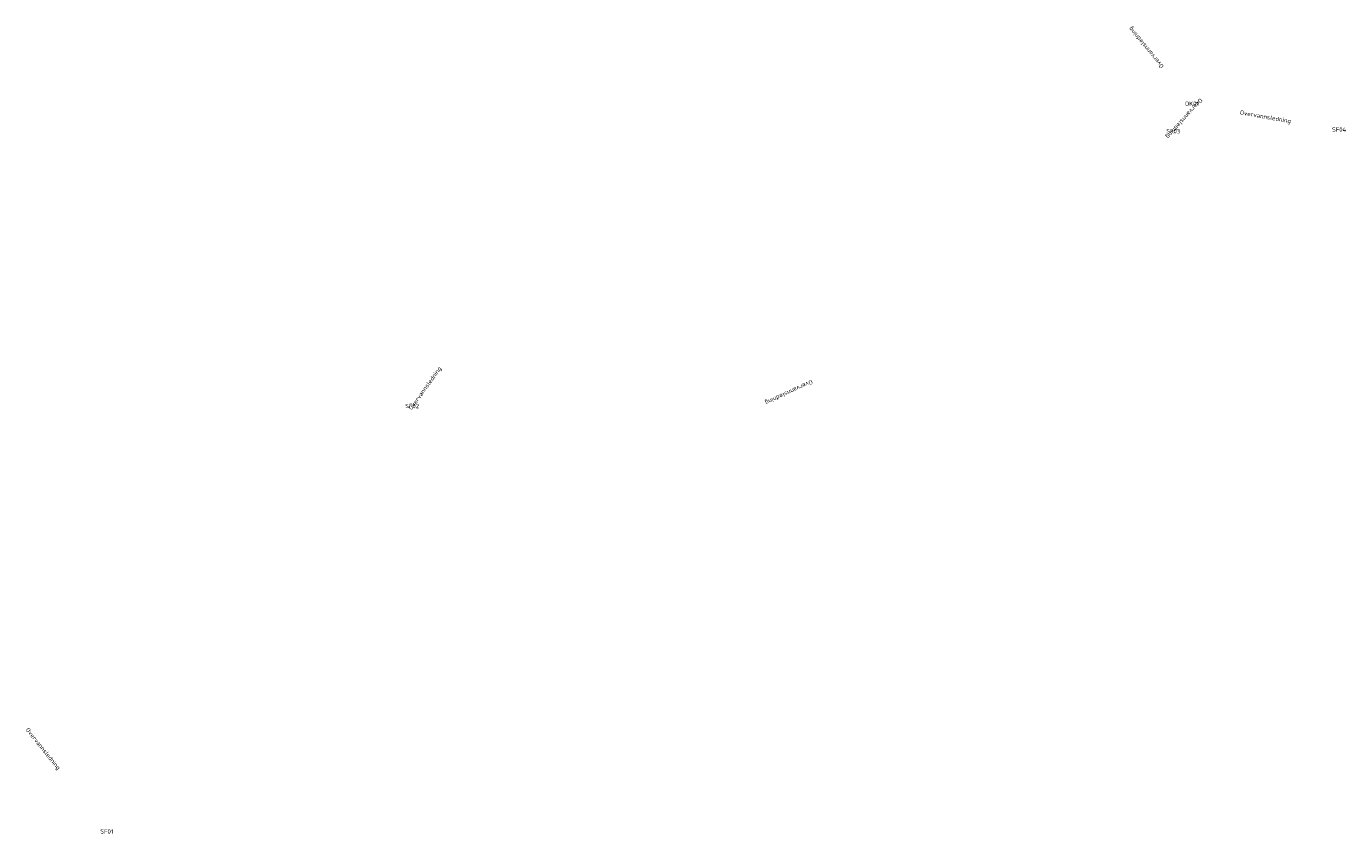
# Model space of a CAD drawing. Header units: metres. Extents: x 93716 to 93822, y 1247238 to 1247303.
import ezdxf
from ezdxf.enums import TextEntityAlignment as Align

# ---------------------------------------------------------------- set-up
doc = ezdxf.new("R2010")
doc.units = ezdxf.units.M
for name, color, linetype in [('43221000 Overvannsledning DVO', 7, 'Continuous'), ('45730000 Inntakskum SF04', 7, 'Continuous'), ('46110000 Sandfangskum SF01', 7, 'Continuous'), ('46110000 Sandfangskum SF02', 7, 'Continuous'), ('46110000 Sandfangskum SF03', 7, 'Continuous'), ('46300000 inspeksjonskum OK01', 7, 'Continuous'), ('Overvannsledning', 7, 'Continuous')]:
    doc.layers.add(name, color=color, linetype=linetype)
doc.styles.add('ISO35', font='iso3098.shx')

msp = doc.modelspace()

# ---------------------------------------------------------------- texts
at = {"layer": '43221000 Overvannsledning DVO', "style": 'ISO35'}
for rotation, p in [(129.2703, (93806.01, 1247301.68, 0.66)), (228.5303, (93809.1, 1247295.96, 0.8)), (350.0618, (93815.65, 1247296.11, 0.79)), (54.3122, (93747.79, 1247274.19, 2.88)), (204.88, (93777.18, 1247273.85, 3.39))]:
    msp.add_text('Overvannsledning', height=0.35, rotation=rotation, dxfattribs=at).set_placement(p, align=Align.MIDDLE_CENTER)
at = {"layer": '45730000 Inntakskum SF04', "style": 'ISO35'}
msp.add_text('SF04', height=0.35, dxfattribs=at).set_placement((93821.59, 1247295.07, 2.06), align=Align.MIDDLE_CENTER)
at = {"layer": '46110000 Sandfangskum SF01', "style": 'ISO35'}
msp.add_text('SF01', height=0.35, dxfattribs=at).set_placement((93722.11, 1247238.4, 2.41), align=Align.MIDDLE_CENTER)
at = {"layer": '46110000 Sandfangskum SF02', "style": 'ISO35'}
msp.add_text('SF02', height=0.35, dxfattribs=at).set_placement((93746.76, 1247272.75, 4.04), align=Align.MIDDLE_CENTER)
at = {"layer": '46110000 Sandfangskum SF03', "style": 'ISO35'}
msp.add_text('SF03', height=0.35, dxfattribs=at).set_placement((93808.2, 1247294.94, 1.92), align=Align.MIDDLE_CENTER)
at = {"layer": '46300000 inspeksjonskum OK01', "style": 'ISO35'}
msp.add_text('OK01', height=0.35, dxfattribs=at).set_placement((93809.71, 1247297.16, 2.12), align=Align.MIDDLE_CENTER)
at = {"layer": 'Overvannsledning', "style": 'ISO35'}
msp.add_text('Overvannsledning', height=0.35, rotation=308.535, dxfattribs=at).set_placement((93716.97, 1247245.08, 0.89), align=Align.MIDDLE_CENTER)

doc.saveas('drawing.dxf')
